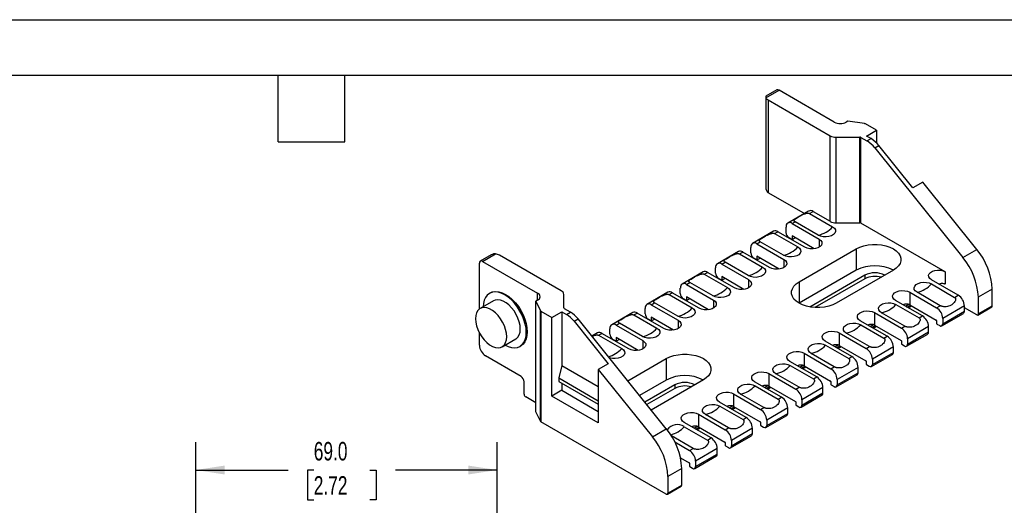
# Model space of a CAD drawing. Header units: millimetres. Extents: x 0 to 559, y 0 to 432.
# Tile 4 of 5: x 213 to 438, y 321 to 432. Entities that reach past the tile are written whole.
import ezdxf

# ---------------------------------------------------------------- set-up
doc = ezdxf.new("R2010")
doc.units = ezdxf.units.MM
doc.header["$LTSCALE"] = 2
doc.layers.add('DIMENSIONS', color=140, linetype='Continuous', lineweight=25)
doc.layers.add('TEXT', color=140, linetype='Continuous', lineweight=25)
doc.styles.add('SLDTEXTSTYLE0', font='TXT', dxfattribs={"width": 0.7})
doc.dimstyles.new('SLDDIMSTYLE0', dxfattribs={"dimtxt": 4.316016, "dimasz": 6.604, "dimexe": 0, "dimexo": 0.0625, "dimgap": 1.079004, "dimtad": 0, "dimtih": 1, "dimtoh": 1, "dimdec": 1, "dimrnd": 1e-09, "dimzin": 4, "dimdsep": 46, "dimtxsty": 'SLDTEXTSTYLE0', "dimsah": 1, "dimcen": 0.09, "dimadec": 0, "dimazin": 1, "dimtfac": 1, "dimtdec": 1, "dimtofl": 0, "dimtmove": 0, "dimatfit": 3, "dimfxl": 0, "dimfrac": 2, "dimtolj": 1, "dimtzin": 12, "dimarcsym": 0})

# ---------------------------------------------------------------- blocks, each defined once
blk = doc.blocks.new('_D_18')
at = {"layer": 'DIMENSIONS'}
for p, q in [((252.91, 302.89), (252.91, 335.08)), ((321.91, 302.89), (321.91, 335.08)), ((252.91, 328.73), (274.08, 328.73)), ((279.93, 328.73), (278.48, 328.73)), ((278.48, 328.73), (278.48, 321.87)), ((292.76, 328.73), (294.21, 328.73)), ((294.21, 328.73), (294.21, 321.87)), ((321.91, 328.73), (298.61, 328.73)), ((278.48, 321.87), (279.93, 321.87)), ((294.21, 321.87), (292.76, 321.87))]:
    blk.add_line(p, q, dxfattribs=at)
for points in [[(252.91, 328.73), (259.51, 327.71), (259.51, 329.74)], [(321.91, 328.73), (315.3, 329.74), (315.3, 327.71)]]:
    blk.add_solid(points, dxfattribs=at)
at = {"layer": 'DIMENSIONS', "char_height": 4.233, "attachment_point": 1, "style": 'SLDTEXTSTYLE0'}
for s, insert in [('69.0', (279.93, 335.15)), ('2.72', (279.93, 327.32))]:
    blk.add_mtext(s, dxfattribs=dict(at, insert=insert))

msp = doc.modelspace()

# ---------------------------------------------------------------- linework, layer by layer
at = {"color": 7, "linetype": 'Continuous'}
msp.add_line((0, 431.81), (558.8, 431.81), dxfattribs=at)
for p, q in [((385.92, 415.72), (383.42, 414.28)), ((383.42, 413.94), (386.42, 415.67)), ((399.06, 408.38), (386.42, 415.67)), ((383.36, 414.17), (383.36, 393.49)), ((383.94, 413.43), (398.1, 405.25)), ((383.94, 413.43), (383.94, 392.2)), ((402.18, 408.6), (401.8, 408.38)), ((405.95, 408.01), (402.18, 408.6)), ((408.69, 406.49), (406.18, 407.94)), ((406.43, 405.18), (408.69, 406.49)), ((408.69, 406.49), (408.69, 403.62)), ((398.1, 385.66), (398.1, 405.25)), ((399.51, 404.92), (404.89, 404.92)), ((399.51, 385.32), (399.51, 404.92)), ((404.89, 385.32), (404.89, 404.92)), ((405.16, 385.25), (405.16, 404.85)), ((405.16, 404.85), (406.54, 404.05)), ((407.46, 404.59), (406.43, 405.18)), ((406.54, 404.05), (407.46, 404.59)), ((408.31, 402.49), (409.23, 403.02)), ((408.31, 402.49), (428.49, 377.38)), ((417.03, 393.31), (409.23, 403.02)), ((419.3, 394.61), (417.03, 393.31)), ((431.67, 379.22), (419.3, 394.61)), ((392.07, 387.5), (383.94, 392.2)), ((393.19, 388.01), (388.42, 385.25)), ((393.37, 387.43), (394.19, 387.91)), ((394.19, 387.91), (398.1, 385.66)), ((389.42, 385.16), (390.07, 385.53)), ((395.37, 382.47), (390.07, 385.53)), ((392.18, 387.43), (392.07, 387.5)), ((393.37, 387.43), (398.67, 384.37)), ((385.17, 383.38), (380.36, 380.6)), ((385.41, 382.84), (386.17, 383.28)), ((392.32, 379.73), (386.17, 383.28)), ((388.01, 383.11), (388.01, 384.34)), ((389.42, 385.16), (395.57, 381.6)), ((399.51, 385.32), (404.89, 385.32)), ((424.46, 374.11), (405.16, 385.25)), ((381.36, 380.5), (382.11, 380.94)), ((387.42, 377.88), (382.11, 380.94)), ((385.41, 382.84), (390.72, 379.78)), ((389.42, 381.48), (388.71, 381.89)), ((389.42, 382.3), (389.42, 381.48)), ((394.48, 379.37), (389.42, 382.3)), ((389.42, 381.48), (390.13, 381.89)), ((395.57, 381.6), (395.57, 379.73)), ((377.11, 378.72), (372.3, 375.95)), ((377.35, 378.19), (378.11, 378.62)), ((384.26, 375.07), (378.11, 378.62)), ((379.95, 378.46), (379.95, 379.69)), ((381.36, 380.5), (387.51, 376.95)), ((391.01, 371.79), (404.09, 379.34)), ((404.09, 379.34), (404.09, 374.44)), ((428.49, 377.38), (431.67, 379.22)), ((320.53, 377.98), (318.03, 376.53)), ((318.53, 376.48), (321.53, 378.21)), ((318.53, 376.48), (331.17, 369.19)), ((336.58, 369.74), (322.42, 377.91)), ((377.35, 378.19), (382.66, 375.13)), ((381.36, 376.83), (380.65, 377.24)), ((381.36, 377.64), (381.36, 376.83)), ((386.42, 374.72), (381.36, 377.64)), ((381.36, 376.83), (382.07, 377.24)), ((387.51, 376.95), (387.51, 375.07)), ((317.83, 365.56), (317.83, 376.08)), ((369.05, 374.07), (364.24, 371.29)), ((371.88, 373.81), (371.88, 375.03)), ((373.3, 375.85), (374.05, 376.28)), ((373.3, 375.85), (379.45, 372.3)), ((379.36, 373.22), (374.05, 376.28)), ((404.09, 374.44), (391.01, 366.89)), ((412.58, 374.44), (399.5, 366.89)), ((424.46, 374.11), (424.46, 371.26)), ((369.29, 373.53), (370.05, 373.97)), ((369.29, 373.53), (374.59, 370.47)), ((376.2, 370.42), (370.05, 373.97)), ((373.3, 372.17), (372.59, 372.58)), ((373.3, 372.99), (373.3, 372.17)), ((378.36, 370.07), (373.3, 372.99)), ((373.3, 372.17), (374.01, 372.58)), ((379.45, 372.3), (379.45, 370.42)), ((406.04, 373.32), (393.43, 366.04)), ((406.04, 372.5), (394.6, 365.89)), ((406.04, 373.32), (406.04, 372.5)), ((427.43, 368.73), (421.28, 372.28)), ((363.82, 369.15), (363.82, 370.38)), ((365.24, 371.19), (365.99, 371.63)), ((365.24, 371.19), (371.39, 367.64)), ((371.3, 368.57), (365.99, 371.63)), ((391.01, 371.79), (391.01, 366.89)), ((421.3, 371.31), (426.6, 368.25)), ((435.21, 370.11), (432.02, 368.27)), ((435.21, 366.28), (435.21, 370.11)), ((321.1, 367.47), (317.99, 365.67)), ((320.34, 369.28), (320.12, 369.16)), ((331.17, 367.6), (330.79, 367.38)), ((330.79, 367.38), (331.8, 365.2)), ((330.79, 342.07), (330.79, 367.38)), ((331.17, 367.6), (331.17, 369.19)), ((337.17, 365.82), (337.17, 368.92)), ((360.99, 369.42), (356.18, 366.64)), ((361.23, 368.88), (361.99, 369.32)), ((361.23, 368.88), (366.53, 365.82)), ((368.14, 365.77), (361.99, 369.32)), ((365.24, 367.52), (364.53, 367.93)), ((365.24, 368.34), (365.24, 367.52)), ((370.3, 365.41), (365.24, 368.34)), ((365.24, 367.52), (365.95, 367.93)), ((371.39, 367.64), (371.39, 365.77)), ((419.23, 363.99), (413.07, 367.54)), ((416.33, 369.42), (422.48, 365.87)), ((416.33, 369.42), (416.33, 366.56)), ((423.3, 366.34), (418, 369.41)), ((426.6, 368.25), (427.43, 368.73)), ((432.02, 368.27), (432.02, 364.44)), ((331.8, 339.89), (331.8, 365.2)), ((331.93, 365.08), (331.93, 339.76)), ((331.93, 365.08), (334.44, 363.63)), ((338.66, 364.87), (337.28, 365.66)), ((355.76, 364.5), (355.76, 365.72)), ((357.18, 366.54), (357.93, 366.98)), ((357.18, 366.54), (363.33, 362.99)), ((363.24, 363.92), (357.93, 366.98)), ((413.17, 366.62), (418.47, 363.55)), ((415.34, 366.23), (416.1, 366.68)), ((415.69, 366.03), (416.47, 366.48)), ((415.98, 365.86), (416.76, 366.31)), ((416.33, 366.56), (422.41, 363.05)), ((422.48, 365.87), (423.3, 366.34)), ((428.84, 366.28), (423.89, 363.42)), ((423.89, 362.19), (428.84, 365.05)), ((428.84, 365.05), (428.84, 366.28)), ((431.67, 364.23), (428.84, 365.87)), ((431.92, 364.21), (435.1, 366.05)), ((432.02, 364.44), (435.21, 366.28)), ((334.44, 363.63), (336.71, 364.93)), ((334.44, 345.66), (334.44, 363.63)), ((336.71, 364.93), (336.71, 352.68)), ((336.71, 364.93), (337.74, 364.34)), ((337.74, 364.34), (338.66, 364.87)), ((339.51, 362.77), (340.43, 363.3)), ((360.61, 338.19), (340.43, 363.3)), ((352.92, 364.76), (348.12, 361.99)), ((353.17, 364.23), (353.92, 364.66)), ((353.17, 364.23), (358.47, 361.17)), ((360.08, 361.11), (353.92, 364.66)), ((357.18, 362.87), (356.47, 363.28)), ((357.18, 363.68), (357.18, 362.87)), ((362.24, 360.76), (357.18, 363.68)), ((357.18, 362.87), (357.88, 363.28)), ((363.33, 362.99), (363.33, 361.11)), ((411.16, 359.34), (405.01, 362.89)), ((408.27, 364.77), (414.42, 361.21)), ((408.27, 364.77), (408.27, 361.91)), ((415.17, 361.65), (409.87, 364.71)), ((418.47, 363.55), (419.23, 363.99)), ((422.48, 362.93), (422.48, 362.28)), ((423.69, 361.74), (428.63, 364.59)), ((423.89, 363.42), (423.89, 362.19)), ((339.51, 362.77), (347.31, 353.06)), ((347.7, 359.85), (347.7, 361.07)), ((349.12, 361.89), (349.87, 362.32)), ((349.12, 361.89), (355.27, 358.34)), ((355.17, 359.26), (349.87, 362.32)), ((405.11, 361.96), (410.41, 358.9)), ((407.28, 361.58), (408.04, 362.02)), ((407.63, 361.38), (408.41, 361.83)), ((407.92, 361.21), (408.7, 361.66)), ((408.27, 361.91), (414.35, 358.4)), ((414.42, 361.21), (415.17, 361.65)), ((420.64, 361.54), (415.83, 358.76)), ((420.64, 360.32), (420.64, 361.54)), ((422.55, 362.15), (423.19, 361.79)), ((317.83, 357.3), (317.83, 360.13)), ((323.04, 356.92), (326.15, 358.72)), ((344.86, 360.11), (343.58, 359.37)), ((345.11, 359.57), (345.86, 360.01)), ((345.11, 359.57), (350.41, 356.51)), ((352.01, 356.46), (345.86, 360.01)), ((349.12, 358.21), (348.41, 358.62)), ((349.12, 359.03), (349.12, 358.21)), ((354.18, 356.11), (349.12, 359.03)), ((349.12, 358.21), (349.82, 358.62)), ((355.27, 358.34), (355.27, 356.46)), ((400.2, 360.11), (406.36, 356.56)), ((400.2, 360.11), (400.2, 357.25)), ((407.11, 357), (401.81, 360.06)), ((410.41, 358.9), (411.16, 359.34)), ((415.62, 357.08), (420.43, 359.86)), ((415.83, 357.54), (420.64, 360.32)), ((415.83, 358.76), (415.83, 357.54)), ((327.12, 357.03), (327.34, 357.15)), ((403.1, 354.68), (396.95, 358.23)), ((397.05, 357.31), (402.35, 354.25)), ((399.21, 356.93), (399.98, 357.37)), ((399.57, 356.72), (400.35, 357.17)), ((399.86, 356.55), (400.64, 357)), ((400.2, 357.25), (406.29, 353.74)), ((406.36, 356.56), (407.11, 357)), ((412.58, 356.89), (407.77, 354.11)), ((412.58, 355.66), (412.58, 356.89)), ((414.42, 358.27), (414.42, 357.62)), ((414.49, 357.5), (415.12, 357.13)), ((327.37, 350.15), (319.24, 354.85)), ((351.8, 349.15), (360.61, 354.23)), ((360.61, 354.23), (360.61, 349.33)), ((392.14, 355.46), (398.3, 351.91)), ((392.14, 355.46), (392.14, 352.6)), ((399.05, 352.34), (393.75, 355.4)), ((402.35, 354.25), (403.1, 354.68)), ((407.56, 352.43), (412.37, 355.2)), ((407.77, 352.89), (412.58, 355.66)), ((407.77, 354.11), (407.77, 352.89)), ((336.71, 352.68), (336, 349.83)), ((336.71, 352.68), (345.05, 347.87)), ((347.31, 353.06), (345.05, 351.75)), ((345.05, 351.75), (345.05, 339.54)), ((345.05, 351.75), (357.42, 336.36)), ((395.04, 350.03), (388.89, 353.58)), ((388.98, 352.66), (394.29, 349.59)), ((391.15, 352.27), (391.92, 352.72)), ((391.51, 352.07), (392.28, 352.52)), ((391.8, 351.9), (392.58, 352.35)), ((392.14, 352.6), (398.22, 349.09)), ((398.3, 351.91), (399.05, 352.34)), ((404.52, 352.23), (399.71, 349.46)), ((404.52, 351.01), (404.52, 352.23)), ((406.36, 353.62), (406.36, 352.97)), ((406.43, 352.85), (407.06, 352.48)), ((336, 349.83), (336, 349.01)), ((336, 349.83), (345.05, 344.6)), ((360.61, 349.33), (354.49, 345.8)), ((369.09, 349.34), (357.18, 342.46)), ((384.08, 350.81), (390.23, 347.25)), ((384.08, 350.81), (384.08, 347.95)), ((390.99, 347.69), (385.69, 350.75)), ((394.29, 349.59), (395.04, 350.03)), ((399.5, 347.78), (404.31, 350.55)), ((399.71, 348.23), (404.52, 351.01)), ((399.71, 349.46), (399.71, 348.23)), ((328.08, 346.07), (328.08, 348.93)), ((336, 349.01), (345.05, 343.78)), ((336.71, 348.6), (336.71, 346.97)), ((362.55, 348.21), (355.72, 344.27)), ((362.55, 347.4), (356.17, 343.71)), ((362.55, 348.21), (362.55, 347.4)), ((386.98, 345.38), (380.83, 348.93)), ((380.92, 348), (386.23, 344.94)), ((383.09, 347.62), (383.86, 348.06)), ((383.45, 347.42), (384.22, 347.87)), ((383.74, 347.25), (384.52, 347.7)), ((384.08, 347.95), (390.16, 344.44)), ((390.23, 347.25), (390.99, 347.69)), ((396.46, 347.58), (391.65, 344.8)), ((396.46, 346.36), (396.46, 347.58)), ((398.3, 348.97), (398.3, 348.31)), ((398.37, 348.19), (399, 347.82)), ((330.79, 344.1), (328.43, 345.46)), ((336.71, 346.97), (334.44, 345.66)), ((345.05, 339.54), (334.44, 345.66)), ((336.71, 346.97), (345.05, 342.15)), ((376.02, 346.15), (382.17, 342.6)), ((376.02, 346.15), (376.02, 343.29)), ((382.93, 343.04), (377.62, 346.1)), ((386.23, 344.94), (386.98, 345.38)), ((391.44, 343.12), (396.25, 345.9)), ((391.65, 343.58), (396.46, 346.36)), ((391.65, 344.8), (391.65, 343.58)), ((378.92, 340.72), (372.77, 344.27)), ((372.86, 343.35), (378.17, 340.29)), ((375.03, 342.97), (375.8, 343.41)), ((375.39, 342.76), (376.16, 343.21)), ((375.68, 342.59), (376.46, 343.04)), ((376.02, 343.29), (382.1, 339.78)), ((382.17, 342.6), (382.93, 343.04)), ((388.4, 342.93), (383.59, 340.15)), ((388.4, 341.7), (388.4, 342.93)), ((390.23, 344.31), (390.23, 343.66)), ((390.3, 343.54), (390.94, 343.17)), ((331.8, 339.89), (330.79, 342.07)), ((367.96, 341.5), (374.11, 337.95)), ((367.96, 341.5), (367.96, 338.64)), ((374.87, 338.38), (369.56, 341.44)), ((378.17, 340.29), (378.92, 340.72)), ((383.38, 338.47), (388.19, 341.24)), ((383.59, 338.93), (388.4, 341.7)), ((360.61, 323.21), (331.93, 339.76)), ((357.42, 336.36), (360.61, 338.19)), ((370.86, 336.07), (364.71, 339.62)), ((364.73, 338.65), (370.03, 335.59)), ((366.97, 338.31), (367.73, 338.75)), ((367.32, 338.11), (368.1, 338.56)), ((367.62, 337.94), (368.39, 338.39)), ((367.96, 338.64), (374.04, 335.13)), ((374.11, 337.95), (374.87, 338.38)), ((380.33, 338.27), (375.53, 335.5)), ((380.33, 337.05), (380.33, 338.27)), ((382.17, 339.66), (382.17, 339.01)), ((382.24, 338.88), (382.88, 338.52)), ((383.59, 340.15), (383.59, 338.93)), ((366.74, 333.69), (361.77, 336.56)), ((370.03, 335.59), (370.86, 336.07)), ((375.32, 333.81), (380.13, 336.59)), ((375.53, 334.27), (380.33, 337.05)), ((362.56, 335.15), (365.91, 333.21)), ((365.91, 333.21), (366.74, 333.69)), ((372.27, 333.62), (367.32, 330.76)), ((372.27, 332.39), (372.27, 333.62)), ((374.11, 335.01), (374.11, 334.35)), ((374.18, 334.23), (374.82, 333.86)), ((375.53, 335.5), (375.53, 334.27)), ((363.86, 331.54), (365.84, 330.39)), ((367.12, 329.08), (372.07, 331.94)), ((367.32, 329.54), (372.27, 332.39)), ((364.14, 329.08), (360.96, 327.25)), ((364.14, 325.25), (364.14, 329.08)), ((365.91, 330.27), (365.91, 329.62)), ((365.98, 329.5), (366.62, 329.13)), ((367.32, 330.76), (367.32, 329.54)), ((360.96, 327.25), (360.96, 323.41)), ((360.86, 323.18), (364.04, 325.02)), ((360.96, 323.41), (364.14, 325.25))]:
    msp.add_line(p, q)
at = {"flags": 128}
for points in [[(398.67, 384.37), (399.07, 384.07), (399.3, 383.71), (399.35, 383.32), (399.21, 382.95), (398.89, 382.61), (398.42, 382.34), (397.84, 382.16), (397.19, 382.08), (396.53, 382.1), (395.9, 382.24), (395.37, 382.47)], [(395.57, 381.6), (395.97, 381.3), (396.19, 380.95), (396.24, 380.57), (396.1, 380.2), (395.79, 379.87), (395.32, 379.6), (394.75, 379.42), (394.11, 379.34), (393.46, 379.37), (392.84, 379.5), (392.32, 379.73)], [(390.72, 379.78), (391.11, 379.47), (391.35, 379.11), (391.39, 378.73), (391.25, 378.36), (390.93, 378.02), (390.47, 377.75), (389.88, 377.57), (389.23, 377.49), (388.57, 377.51), (387.95, 377.65), (387.42, 377.88)], [(404.09, 379.34), (404.89, 379.73), (405.8, 380.03), (406.78, 380.24), (407.81, 380.34), (408.86, 380.34), (409.89, 380.24), (410.87, 380.03), (411.78, 379.73), (412.58, 379.34), (413.25, 378.88), (413.77, 378.35), (414.13, 377.79), (414.31, 377.19), (414.31, 376.59), (414.13, 375.99), (413.77, 375.43), (413.25, 374.9), (412.58, 374.44)], [(387.51, 376.95), (387.9, 376.65), (388.13, 376.29), (388.18, 375.92), (388.04, 375.55), (387.73, 375.22), (387.26, 374.95), (386.69, 374.77), (386.05, 374.69), (385.4, 374.71), (384.78, 374.85), (384.26, 375.07)], [(382.66, 375.13), (383.05, 374.82), (383.29, 374.46), (383.33, 374.08), (383.19, 373.7), (382.87, 373.37), (382.4, 373.1), (381.82, 372.91), (381.17, 372.83), (380.51, 372.86), (379.89, 372.99), (379.36, 373.22)], [(421.28, 372.28), (420.89, 372.57), (420.67, 372.92), (420.62, 373.29), (420.76, 373.65), (421.07, 373.97), (421.52, 374.23), (422.08, 374.41), (422.71, 374.49), (423.35, 374.46), (423.95, 374.34), (424.46, 374.11)], [(379.45, 372.3), (379.84, 371.99), (380.07, 371.64), (380.12, 371.26), (379.98, 370.89), (379.67, 370.56), (379.2, 370.3), (378.63, 370.11), (377.99, 370.03), (377.34, 370.06), (376.72, 370.19), (376.2, 370.42)], [(320.34, 369.28), (320.93, 369.52), (321.59, 369.61), (322.31, 369.54), (323.06, 369.31), (323.84, 368.93), (324.61, 368.41), (325.37, 367.77), (326.08, 367.01), (326.75, 366.16), (327.34, 365.24), (327.84, 364.26), (328.25, 363.27), (328.54, 362.26), (328.73, 361.29), (328.79, 360.36), (328.73, 359.5), (328.54, 358.73), (328.25, 358.08), (327.84, 357.54), (327.34, 357.15), (327.34, 357.15)], [(374.59, 370.47), (374.99, 370.17), (375.22, 369.81), (375.27, 369.43), (375.13, 369.05), (374.81, 368.71), (374.34, 368.44), (373.76, 368.26), (373.11, 368.18), (372.45, 368.21), (371.83, 368.34), (371.3, 368.57)], [(399.5, 366.89), (398.7, 366.5), (397.79, 366.2), (396.81, 365.99), (395.78, 365.89), (394.73, 365.89), (393.7, 365.99), (392.72, 366.2), (391.81, 366.5), (391.01, 366.89), (390.34, 367.35), (389.82, 367.87), (389.46, 368.44), (389.28, 369.04), (389.28, 369.64), (389.46, 370.23), (389.82, 370.8), (390.34, 371.32), (391.01, 371.79)], [(413.07, 367.54), (412.68, 367.84), (412.45, 368.2), (412.41, 368.58), (412.54, 368.94), (412.86, 369.28), (413.32, 369.54), (413.9, 369.72), (414.54, 369.8), (415.19, 369.78), (415.8, 369.65), (416.33, 369.42)], [(418, 369.41), (417.6, 369.71), (417.37, 370.07), (417.32, 370.45), (417.46, 370.83), (417.78, 371.17), (418.25, 371.44), (418.83, 371.62), (419.48, 371.7), (420.15, 371.67), (420.77, 371.54), (421.3, 371.31)], [(423.08, 371.34), (423.07, 371.33), (423.02, 371.27)], [(323.73, 357.32), (324.4, 357), (325.15, 356.77), (325.87, 356.7), (326.53, 356.79), (327.12, 357.03), (327.63, 357.42), (328.03, 357.95), (328.33, 358.61), (328.51, 359.38), (328.57, 360.24), (328.51, 361.17), (328.33, 362.14), (328.03, 363.14), (327.63, 364.14), (327.12, 365.11), (326.53, 366.04), (325.87, 366.89), (325.15, 367.65), (324.4, 368.29), (323.62, 368.81), (322.85, 369.19), (322.1, 369.41), (321.38, 369.48), (320.72, 369.4), (320.12, 369.16), (319.62, 368.76), (319.21, 368.23), (318.92, 367.58), (318.74, 366.81), (318.68, 366.07)], [(326.15, 358.72), (326.26, 358.79), (326.66, 359.17), (326.95, 359.68), (327.13, 360.31), (327.2, 361.03), (327.13, 361.82), (326.95, 362.66), (326.66, 363.51), (326.26, 364.35), (325.78, 365.14), (325.22, 365.87), (324.6, 366.5), (323.95, 367.01), (323.3, 367.39), (322.65, 367.62), (322.03, 367.7), (321.47, 367.63), (321.1, 367.47)], [(371.39, 367.64), (371.78, 367.34), (372.01, 366.99), (372.06, 366.61), (371.92, 366.24), (371.6, 365.91), (371.14, 365.64), (370.57, 365.46), (369.93, 365.38), (369.27, 365.41), (368.66, 365.54), (368.14, 365.77)], [(316.94, 363.36), (317, 362.57), (317.18, 361.73), (317.48, 360.88), (317.87, 360.04), (318.36, 359.25), (318.92, 358.53), (319.54, 357.9), (320.18, 357.38), (320.84, 357), (321.49, 356.77), (322.1, 356.69), (322.67, 356.76), (323.15, 357), (323.55, 357.37), (323.84, 357.89), (324.02, 358.51), (324.08, 359.24), (324.02, 360.03), (323.84, 360.86), (323.55, 361.72), (323.15, 362.55), (322.67, 363.35), (322.1, 364.07), (321.49, 364.7), (320.84, 365.21), (320.18, 365.59), (319.54, 365.83), (318.92, 365.91), (318.36, 365.83), (317.87, 365.6), (317.48, 365.22), (317.18, 364.71), (317, 364.08), (316.94, 363.36)], [(366.53, 365.82), (366.93, 365.51), (367.16, 365.15), (367.21, 364.77), (367.07, 364.4), (366.75, 364.06), (366.28, 363.79), (365.7, 363.61), (365.05, 363.52), (364.39, 363.55), (363.77, 363.69), (363.24, 363.92)], [(405.01, 362.89), (404.62, 363.19), (404.39, 363.54), (404.34, 363.92), (404.48, 364.29), (404.8, 364.62), (405.26, 364.89), (405.84, 365.07), (406.47, 365.15), (407.13, 365.12), (407.74, 364.99), (408.27, 364.77)], [(409.87, 364.71), (409.47, 365.02), (409.24, 365.38), (409.19, 365.76), (409.33, 366.13), (409.65, 366.47), (410.12, 366.74), (410.7, 366.93), (411.35, 367.01), (412.01, 366.98), (412.64, 366.85), (413.17, 366.62)], [(363.33, 362.99), (363.72, 362.69), (363.95, 362.33), (364, 361.96), (363.86, 361.59), (363.54, 361.26), (363.08, 360.99), (362.51, 360.81), (361.87, 360.73), (361.21, 360.75), (360.6, 360.89), (360.08, 361.11)], [(358.47, 361.17), (358.87, 360.86), (359.1, 360.5), (359.15, 360.12), (359.01, 359.74), (358.69, 359.41), (358.22, 359.14), (357.64, 358.95), (356.99, 358.87), (356.33, 358.9), (355.71, 359.03), (355.17, 359.26)], [(401.81, 360.06), (401.41, 360.36), (401.18, 360.72), (401.13, 361.11), (401.27, 361.48), (401.59, 361.82), (402.06, 362.09), (402.64, 362.27), (403.29, 362.35), (403.95, 362.33), (404.57, 362.19), (405.11, 361.96)], [(355.27, 358.34), (355.66, 358.03), (355.89, 357.68), (355.94, 357.3), (355.8, 356.93), (355.48, 356.6), (355.02, 356.33), (354.45, 356.15), (353.81, 356.07), (353.15, 356.1), (352.54, 356.23), (352.01, 356.46)], [(396.95, 358.23), (396.56, 358.54), (396.33, 358.89), (396.28, 359.27), (396.42, 359.64), (396.74, 359.97), (397.2, 360.24), (397.77, 360.42), (398.41, 360.5), (399.07, 360.47), (399.68, 360.34), (400.2, 360.11)], [(350.41, 356.51), (350.81, 356.21), (351.04, 355.85), (351.09, 355.46), (350.95, 355.09), (350.63, 354.75), (350.16, 354.48), (349.58, 354.3), (348.93, 354.22), (348.27, 354.25), (347.64, 354.38), (347.58, 354.4)], [(393.75, 355.4), (393.35, 355.71), (393.12, 356.07), (393.07, 356.45), (393.21, 356.83), (393.53, 357.16), (394, 357.43), (394.58, 357.62), (395.23, 357.7), (395.89, 357.67), (396.51, 357.54), (397.05, 357.31)], [(360.61, 354.23), (361.41, 354.62), (362.31, 354.92), (363.3, 355.13), (364.33, 355.24), (365.37, 355.24), (366.4, 355.13), (367.38, 354.92), (368.29, 354.62), (369.09, 354.23), (369.76, 353.77), (370.29, 353.25), (370.64, 352.68), (370.83, 352.09), (370.83, 351.48), (370.64, 350.89), (370.29, 350.32), (369.76, 349.8), (369.09, 349.34)], [(388.89, 353.58), (388.5, 353.88), (388.27, 354.24), (388.22, 354.61), (388.36, 354.98), (388.68, 355.32), (389.14, 355.58), (389.71, 355.76), (390.35, 355.84), (391.01, 355.82), (391.62, 355.69), (392.14, 355.46)], [(385.69, 350.75), (385.29, 351.06), (385.06, 351.42), (385.01, 351.8), (385.15, 352.17), (385.47, 352.51), (385.94, 352.78), (386.52, 352.96), (387.17, 353.05), (387.83, 353.02), (388.45, 352.88), (388.98, 352.66)], [(380.83, 348.93), (380.44, 349.23), (380.21, 349.58), (380.16, 349.96), (380.3, 350.33), (380.61, 350.66), (381.08, 350.93), (381.65, 351.11), (382.29, 351.19), (382.94, 351.16), (383.56, 351.03), (384.08, 350.81)], [(377.62, 346.1), (377.23, 346.4), (376.99, 346.76), (376.95, 347.15), (377.09, 347.52), (377.41, 347.86), (377.88, 348.13), (378.46, 348.31), (379.11, 348.39), (379.77, 348.37), (380.39, 348.23), (380.92, 348)], [(372.77, 344.27), (372.38, 344.58), (372.15, 344.93), (372.1, 345.31), (372.24, 345.68), (372.55, 346.01), (373.02, 346.28), (373.59, 346.46), (374.23, 346.54), (374.88, 346.51), (375.5, 346.38), (376.02, 346.15)], [(369.56, 341.44), (369.17, 341.75), (368.93, 342.11), (368.89, 342.49), (369.03, 342.87), (369.35, 343.2), (369.82, 343.47), (370.4, 343.66), (371.05, 343.74), (371.71, 343.71), (372.33, 343.58), (372.86, 343.35)], [(364.71, 339.62), (364.32, 339.92), (364.09, 340.28), (364.04, 340.65), (364.18, 341.02), (364.49, 341.35), (364.96, 341.62), (365.53, 341.8), (366.17, 341.88), (366.82, 341.86), (367.44, 341.72), (367.96, 341.5)]]:
    msp.add_lwpolyline(points, dxfattribs=at)
for centre, radius, start, end in [((386.12, 415.26), 0.503, 54.3824, 114.3071), ((384.51, 414.51), 1.23, 207.6511, 242.3551), ((400.43, 411.02), 2.98, 242.6097, 297.3903), ((405.86, 407.37), 0.651, 61.1112, 82.0227), ((399.45, 407.8), 2.89, 241.9598, 271.1441), ((404.9, 404.35), 0.563, 61.9598, 91.1441), ((403.18, 398.48), 6.51, 37.9787, 58.8941), ((404.1, 399.01), 6.51, 37.9787, 58.8941), ((393.61, 387.09), 1.01, 54.3824, 114.3071), ((388.87, 384.48), 0.873, 50.7967, 189.214), ((399.45, 388.2), 2.89, 241.9598, 271.1441), ((385.58, 382.46), 1.01, 54.3824, 114.3071), ((389.54, 383.18), 1.54, 182.6055, 237.3945), ((393.91, 388.81), 6.51, 282.9789, 317.0158), ((404.9, 384.76), 0.563, 61.9598, 91.1441), ((377.52, 377.81), 1.01, 54.3824, 114.3071), ((380.81, 379.83), 0.873, 50.7967, 189.214), ((385.96, 384.22), 6.51, 282.9789, 317.0158), ((419.87, 369.4), 15.35, 2.6393, 39.7721), ((318.26, 376.15), 0.437, 50.7967, 189.214), ((321.16, 375.63), 2.6, 61.1112, 82.0227), ((381.48, 378.53), 1.54, 182.6055, 237.3945), ((416.69, 367.56), 15.35, 2.6393, 39.7721), ((369.46, 373.15), 1.01, 54.3824, 114.3071), ((372.75, 375.17), 0.873, 50.7967, 189.214), ((377.9, 379.56), 6.51, 282.9789, 317.0158), ((408.34, 366.3), 9.18, 62.4863, 117.5191), ((373.42, 373.88), 1.54, 182.6055, 237.3945), ((408.34, 368.93), 4.95, 62.3474, 117.6626), ((408.35, 368), 5.06, 73.192, 117.222), ((336.16, 368.82), 1.01, 5.6948, 65.6253), ((364.69, 370.52), 0.873, 50.7967, 189.214), ((369.83, 374.91), 6.51, 282.9789, 317.0158), ((416.54, 375.75), 6.51, 282.9789, 317.0158), ((423.29, 369.23), 2.34, 60.1028, 66.3258), ((330.87, 368.4), 0.847, 290.7834, 69.2166), ((361.4, 368.5), 1.01, 54.3824, 114.3071), ((365.36, 369.22), 1.54, 182.6055, 237.3945), ((425.77, 366.14), 3.07, 2.6055, 57.3945), ((332.07, 365.35), 0.307, 207.6511, 242.3551), ((337.36, 365.84), 0.196, 185.6948, 245.6253), ((356.62, 365.86), 0.873, 50.7967, 189.214), ((361.77, 370.26), 6.51, 282.9789, 317.0158), ((408.41, 371.05), 6.51, 282.9789, 317.0158), ((415.14, 364.5), 2.38, 60.0987, 66.1938), ((420.82, 363.28), 3.07, 2.6055, 57.3945), ((428.37, 364.99), 0.48, 304.0564, 7.2558), ((434.96, 366.25), 0.246, 305.0133, 6.2988), ((334.38, 358.76), 6.51, 37.9787, 58.8941), ((335.3, 359.29), 6.51, 37.9787, 58.8941), ((353.34, 363.85), 1.01, 54.3824, 114.3071), ((357.3, 364.57), 1.54, 182.6055, 237.3945), ((417.57, 361.4), 3.07, 2.6055, 57.3945), ((422.32, 362.92), 0.154, 2.6055, 57.3945), ((431.81, 364.4), 0.218, 230.7967, 9.214), ((348.56, 361.21), 0.873, 50.7967, 189.214), ((353.71, 365.6), 6.51, 282.9789, 317.0158), ((400.35, 366.4), 6.51, 282.9789, 317.0158), ((407.08, 359.84), 2.38, 60.0987, 66.1938), ((412.76, 358.63), 3.07, 2.6055, 57.3945), ((422.63, 362.28), 0.154, 182.6055, 237.3945), ((423.46, 362.12), 0.437, 230.7967, 9.214), ((345.28, 359.19), 1.01, 54.3824, 114.3071), ((349.24, 359.92), 1.54, 182.6055, 237.3945), ((409.51, 356.75), 3.07, 2.6055, 57.3945), ((414.26, 358.27), 0.154, 2.6055, 57.3945), ((420.16, 360.26), 0.48, 304.0564, 7.2558), ((320.9, 357.44), 3.07, 182.6055, 237.3945), ((345.53, 361.1), 6.7, 285.9085, 316.754), ((392.29, 361.74), 6.51, 282.9789, 317.0158), ((399.02, 355.19), 2.38, 60.0987, 66.1938), ((404.7, 353.97), 3.07, 2.6055, 57.3945), ((414.57, 357.63), 0.154, 182.6055, 237.3945), ((415.4, 357.47), 0.437, 230.7967, 9.214), ((401.45, 352.09), 3.07, 2.6055, 57.3945), ((412.1, 355.6), 0.48, 304.0564, 7.2558), ((384.22, 357.09), 6.51, 282.9789, 317.0158), ((390.96, 350.54), 2.38, 60.0987, 66.1938), ((396.64, 349.32), 3.07, 2.6055, 57.3945), ((406.2, 353.61), 0.154, 2.6055, 57.3945), ((406.51, 352.98), 0.154, 182.6055, 237.3945), ((407.34, 352.82), 0.437, 230.7967, 9.214), ((326.54, 348.86), 1.54, 2.6055, 57.3945), ((364.85, 341.19), 9.18, 62.4863, 117.5191), ((393.39, 347.44), 3.07, 2.6055, 57.3945), ((404.04, 350.95), 0.48, 304.0564, 7.2558), ((364.85, 343.83), 4.95, 62.3474, 117.6626), ((364.86, 342.9), 5.06, 73.192, 117.222), ((376.16, 352.44), 6.51, 282.9789, 317.0158), ((382.89, 345.88), 2.38, 60.0987, 66.1938), ((388.58, 344.66), 3.07, 2.6055, 57.3945), ((398.14, 348.96), 0.154, 2.6055, 57.3945), ((398.45, 348.32), 0.154, 182.6055, 237.3945), ((399.28, 348.16), 0.437, 230.7967, 9.214), ((328.85, 346.1), 0.768, 182.6055, 237.3945), ((385.33, 342.79), 3.07, 2.6055, 57.3945), ((395.98, 346.29), 0.48, 304.0564, 7.2558), ((368.1, 347.78), 6.51, 282.9789, 317.0158), ((374.83, 341.23), 2.38, 60.0987, 66.1938), ((380.52, 340.01), 3.07, 2.6055, 57.3945), ((390.08, 344.31), 0.154, 2.6055, 57.3945), ((390.39, 343.67), 0.154, 182.6055, 237.3945), ((391.22, 343.51), 0.437, 230.7967, 9.214), ((377.26, 338.13), 3.07, 2.6055, 57.3945), ((387.92, 341.64), 0.48, 304.0564, 7.2558), ((332.07, 340.03), 0.307, 207.6511, 242.3551), ((348.81, 328.38), 15.35, 2.6393, 39.7721), ((363.14, 336.18), 2.94, 57.1713, 142.827), ((359.88, 343.2), 6.65, 285.1575, 316.8206), ((366.77, 336.57), 2.38, 60.0987, 66.1938), ((382.02, 339.65), 0.154, 2.6055, 57.3945), ((382.33, 339.01), 0.154, 182.6055, 237.3945), ((383.16, 338.86), 0.437, 230.7967, 9.214), ((345.63, 326.54), 15.35, 2.6393, 39.7721), ((369.2, 333.48), 3.07, 2.6055, 57.3945), ((372.46, 335.36), 3.07, 2.6055, 57.3945), ((379.86, 336.99), 0.48, 304.0564, 7.2558), ((373.96, 335), 0.154, 2.6055, 57.3945), ((374.27, 334.36), 0.154, 182.6055, 237.3945), ((375.1, 334.2), 0.437, 230.7967, 9.214), ((364.25, 330.62), 3.07, 2.6055, 57.3945), ((371.8, 332.33), 0.48, 304.0564, 7.2558), ((365.76, 330.27), 0.154, 2.6055, 57.3945), ((366.06, 329.63), 0.154, 182.6055, 237.3945), ((366.89, 329.47), 0.437, 230.7967, 9.214), ((363.9, 325.22), 0.246, 305.0133, 6.2988), ((360.74, 323.38), 0.218, 230.7967, 9.214)]:
    msp.add_arc(centre, radius, start, end)
msp.add_ellipse((385.36, 394.65), major_axis=(1.41, 2.45), ratio=0.577335, start_param=2.356235, end_param=3.141633)
for points, knots in [([(383.42, 414.27), (383.39, 414.25), (383.34, 414.21), (383.36, 414.09), (383.4, 413.99), (383.42, 413.94)], [0, 0, 0, 0, 0.443131, 0.734032, 1, 1, 1, 1]), ([(390.07, 385.53), (390.05, 385.54), (390.01, 385.56), (389.97, 385.6), (389.93, 385.63), (389.89, 385.67), (389.87, 385.71), (389.85, 385.74), (389.84, 385.78), (389.84, 385.85), (389.89, 385.96), (390.05, 386.13), (390.37, 386.35), (390.86, 386.64), (391.42, 386.96), (391.94, 387.22), (392.38, 387.4), (392.68, 387.48), (392.91, 387.52), (393.09, 387.52), (393.24, 387.49), (393.33, 387.45), (393.37, 387.43)], [0, 0, 0, 0, 0.014241, 0.028448, 0.042801, 0.057474, 0.072631, 0.088421, 0.104976, 0.122409, 0.181157, 0.248219, 0.368773, 0.500081, 0.631303, 0.751945, 0.818953, 0.877755, 0.9117, 0.942604, 0.971587, 1, 1, 1, 1]), ([(382.11, 380.94), (382.1, 380.95), (382.06, 380.97), (382.01, 381.01), (381.97, 381.04), (381.94, 381.08), (381.91, 381.11), (381.9, 381.15), (381.89, 381.19), (381.89, 381.26), (381.93, 381.36), (382.09, 381.54), (382.41, 381.76), (382.9, 382.05), (383.46, 382.36), (383.99, 382.63), (384.42, 382.8), (384.72, 382.89), (384.96, 382.92), (385.13, 382.93), (385.29, 382.9), (385.37, 382.86), (385.41, 382.84)], [0, 0, 0, 0, 0.0142415, 0.0284485, 0.0428011, 0.0574742, 0.0726314, 0.0884214, 0.1049758, 0.1224089, 0.1811567, 0.2482188, 0.3687726, 0.5000813, 0.6313031, 0.7519449, 0.8189534, 0.8777547, 0.9117005, 0.942604, 0.971587, 1, 1, 1, 1]), ([(321.53, 378.21), (321.43, 378.22), (321.24, 378.23), (320.9, 378.16), (320.67, 378.04), (320.54, 377.97)], [0, 0, 0, 0, 0.26595, 0.556869, 1, 1, 1, 1]), ([(374.05, 376.28), (374.03, 376.3), (374, 376.32), (373.95, 376.35), (373.91, 376.39), (373.88, 376.42), (373.85, 376.46), (373.84, 376.5), (373.83, 376.54), (373.83, 376.61), (373.87, 376.71), (374.03, 376.88), (374.35, 377.1), (374.84, 377.4), (375.4, 377.71), (375.92, 377.97), (376.36, 378.15), (376.66, 378.24), (376.9, 378.27), (377.07, 378.27), (377.23, 378.25), (377.31, 378.21), (377.35, 378.19)], [0, 0, 0, 0, 0.014241, 0.028448, 0.042801, 0.057474, 0.072631, 0.088421, 0.104976, 0.122409, 0.181157, 0.248219, 0.368773, 0.500081, 0.631303, 0.751945, 0.818953, 0.877755, 0.9117, 0.942604, 0.971587, 1, 1, 1, 1]), ([(365.99, 371.63), (365.97, 371.64), (365.94, 371.66), (365.89, 371.7), (365.85, 371.74), (365.82, 371.77), (365.79, 371.81), (365.77, 371.85), (365.77, 371.88), (365.76, 371.95), (365.81, 372.06), (365.97, 372.23), (366.29, 372.45), (366.78, 372.74), (367.34, 373.06), (367.86, 373.32), (368.3, 373.5), (368.6, 373.58), (368.84, 373.62), (369.01, 373.62), (369.17, 373.6), (369.25, 373.55), (369.29, 373.53)], [0, 0, 0, 0, 0.014241, 0.028448, 0.042801, 0.057474, 0.072631, 0.088421, 0.104976, 0.122409, 0.181157, 0.248219, 0.368773, 0.500081, 0.631303, 0.751945, 0.818953, 0.877755, 0.9117, 0.942604, 0.971587, 1, 1, 1, 1]), ([(423.01, 371.27), (423.14, 371.34), (423.4, 371.47), (423.84, 371.49), (424.1, 371.41), (424.23, 371.37)], [0, 0, 0, 0, 0.307946, 0.66851, 1, 1, 1, 1]), ([(357.93, 366.98), (357.91, 366.99), (357.88, 367.01), (357.83, 367.05), (357.79, 367.08), (357.76, 367.12), (357.73, 367.15), (357.71, 367.19), (357.71, 367.23), (357.7, 367.3), (357.75, 367.4), (357.91, 367.57), (358.23, 367.8), (358.72, 368.09), (359.28, 368.4), (359.8, 368.67), (360.24, 368.84), (360.54, 368.93), (360.77, 368.96), (360.95, 368.97), (361.11, 368.94), (361.19, 368.9), (361.23, 368.88)], [0, 0, 0, 0, 0.014241, 0.028448, 0.042801, 0.057474, 0.072631, 0.088421, 0.104976, 0.122409, 0.181157, 0.248219, 0.368773, 0.500081, 0.631303, 0.751945, 0.818953, 0.877755, 0.9117, 0.942604, 0.971587, 1, 1, 1, 1]), ([(426.6, 368.25), (426.62, 368.24), (426.66, 368.21), (426.71, 368.17), (426.75, 368.12), (426.78, 368.07), (426.8, 368.01), (426.82, 367.94), (426.83, 367.87), (426.83, 367.74), (426.79, 367.53), (426.62, 367.2), (426.3, 366.81), (425.81, 366.46), (425.26, 366.21), (424.73, 366.11), (424.29, 366.09), (423.99, 366.12), (423.76, 366.17), (423.58, 366.22), (423.43, 366.28), (423.35, 366.32), (423.3, 366.34)], [0, 0, 0, 0, 0.014241, 0.028448, 0.042801, 0.057474, 0.072631, 0.088421, 0.104976, 0.122409, 0.181157, 0.248219, 0.368773, 0.500081, 0.631303, 0.751945, 0.818953, 0.877755, 0.9117, 0.942604, 0.971587, 1, 1, 1, 1]), ([(414.8, 366.54), (414.95, 366.62), (415.24, 366.77), (415.7, 366.8), (415.97, 366.72), (416.1, 366.68)], [0, 0, 0, 0, 0.344527, 0.684845, 1, 1, 1, 1]), ([(349.87, 362.32), (349.85, 362.34), (349.81, 362.36), (349.77, 362.39), (349.73, 362.43), (349.69, 362.46), (349.67, 362.5), (349.65, 362.54), (349.64, 362.58), (349.64, 362.65), (349.69, 362.75), (349.85, 362.92), (350.17, 363.14), (350.66, 363.44), (351.22, 363.75), (351.74, 364.01), (352.18, 364.19), (352.48, 364.28), (352.71, 364.31), (352.89, 364.31), (353.04, 364.29), (353.13, 364.25), (353.17, 364.23)], [0, 0, 0, 0, 0.0142415, 0.0284485, 0.0428011, 0.0574742, 0.0726314, 0.0884214, 0.1049758, 0.1224089, 0.1811567, 0.2482188, 0.3687726, 0.5000813, 0.6313031, 0.7519449, 0.8189534, 0.8777547, 0.9117005, 0.942604, 0.971587, 1, 1, 1, 1]), ([(418.47, 363.55), (418.49, 363.54), (418.53, 363.52), (418.57, 363.48), (418.61, 363.43), (418.65, 363.37), (418.67, 363.31), (418.69, 363.25), (418.7, 363.18), (418.7, 363.05), (418.65, 362.84), (418.49, 362.5), (418.17, 362.12), (417.68, 361.77), (417.12, 361.51), (416.6, 361.41), (416.16, 361.4), (415.86, 361.43), (415.63, 361.48), (415.45, 361.52), (415.3, 361.58), (415.21, 361.63), (415.17, 361.65)], [0, 0, 0, 0, 0.014241, 0.028448, 0.042801, 0.057474, 0.072631, 0.088421, 0.104976, 0.122409, 0.181157, 0.248219, 0.368773, 0.500081, 0.631303, 0.751945, 0.818953, 0.877755, 0.9117, 0.942604, 0.971587, 1, 1, 1, 1]), ([(406.74, 361.89), (406.89, 361.97), (407.18, 362.12), (407.64, 362.15), (407.91, 362.06), (408.04, 362.02)], [0, 0, 0, 0, 0.3445272, 0.6848453, 1, 1, 1, 1]), ([(343.62, 359.32), (343.68, 359.35), (343.93, 359.47), (344.35, 359.62), (344.77, 359.67), (344.98, 359.63), (345.07, 359.59), (345.11, 359.57)], [0, 0, 0, 0, 0.112683, 0.562187, 0.793974, 0.89801, 1, 1, 1, 1]), ([(410.41, 358.9), (410.43, 358.89), (410.47, 358.87), (410.51, 358.82), (410.55, 358.77), (410.59, 358.72), (410.61, 358.66), (410.63, 358.59), (410.64, 358.52), (410.64, 358.39), (410.59, 358.19), (410.43, 357.85), (410.11, 357.47), (409.62, 357.12), (409.06, 356.86), (408.54, 356.76), (408.1, 356.75), (407.8, 356.78), (407.57, 356.82), (407.39, 356.87), (407.24, 356.93), (407.15, 356.97), (407.11, 357)], [0, 0, 0, 0, 0.014241, 0.028448, 0.042801, 0.057474, 0.072631, 0.088421, 0.104976, 0.122409, 0.181157, 0.248219, 0.368773, 0.500081, 0.631303, 0.751945, 0.818953, 0.877755, 0.9117, 0.942604, 0.971587, 1, 1, 1, 1]), ([(398.68, 357.24), (398.83, 357.31), (399.12, 357.47), (399.58, 357.5), (399.85, 357.41), (399.98, 357.37)], [0, 0, 0, 0, 0.344527, 0.684845, 1, 1, 1, 1]), ([(402.35, 354.25), (402.37, 354.24), (402.4, 354.21), (402.45, 354.17), (402.49, 354.12), (402.52, 354.07), (402.55, 354.01), (402.57, 353.94), (402.57, 353.87), (402.58, 353.74), (402.53, 353.53), (402.37, 353.2), (402.05, 352.81), (401.56, 352.46), (401, 352.21), (400.48, 352.11), (400.04, 352.09), (399.74, 352.12), (399.51, 352.17), (399.33, 352.22), (399.18, 352.28), (399.09, 352.32), (399.05, 352.34)], [0, 0, 0, 0, 0.014241, 0.028448, 0.042801, 0.057474, 0.072631, 0.088421, 0.104976, 0.122409, 0.181157, 0.248219, 0.368773, 0.500081, 0.631303, 0.751945, 0.818953, 0.877755, 0.9117, 0.942604, 0.971587, 1, 1, 1, 1]), ([(390.62, 352.58), (390.77, 352.66), (391.06, 352.81), (391.52, 352.84), (391.79, 352.76), (391.92, 352.72)], [0, 0, 0, 0, 0.344527, 0.684845, 1, 1, 1, 1]), ([(394.29, 349.59), (394.31, 349.58), (394.34, 349.56), (394.39, 349.51), (394.43, 349.47), (394.46, 349.41), (394.49, 349.35), (394.51, 349.29), (394.51, 349.22), (394.52, 349.08), (394.47, 348.88), (394.31, 348.54), (393.99, 348.16), (393.5, 347.81), (392.94, 347.55), (392.42, 347.45), (391.98, 347.44), (391.68, 347.47), (391.44, 347.51), (391.27, 347.56), (391.11, 347.62), (391.03, 347.67), (390.99, 347.69)], [0, 0, 0, 0, 0.014241, 0.028448, 0.042801, 0.057474, 0.072631, 0.088421, 0.104976, 0.122409, 0.181157, 0.248219, 0.368773, 0.500081, 0.631303, 0.751945, 0.818953, 0.877755, 0.9117, 0.942604, 0.971587, 1, 1, 1, 1]), ([(382.56, 347.93), (382.7, 348.01), (383, 348.16), (383.45, 348.19), (383.73, 348.1), (383.86, 348.06)], [0, 0, 0, 0, 0.344527, 0.684845, 1, 1, 1, 1]), ([(386.23, 344.94), (386.25, 344.93), (386.28, 344.9), (386.33, 344.86), (386.37, 344.81), (386.4, 344.76), (386.43, 344.7), (386.44, 344.63), (386.45, 344.56), (386.45, 344.43), (386.41, 344.22), (386.25, 343.89), (385.93, 343.51), (385.44, 343.16), (384.88, 342.9), (384.36, 342.8), (383.92, 342.79), (383.62, 342.81), (383.38, 342.86), (383.21, 342.91), (383.05, 342.97), (382.97, 343.01), (382.93, 343.04)], [0, 0, 0, 0, 0.014241, 0.028448, 0.042801, 0.057474, 0.072631, 0.088421, 0.104976, 0.122409, 0.181157, 0.248219, 0.368773, 0.500081, 0.631303, 0.751945, 0.818953, 0.877755, 0.9117, 0.942604, 0.971587, 1, 1, 1, 1]), ([(374.5, 343.28), (374.64, 343.35), (374.93, 343.51), (375.39, 343.53), (375.66, 343.45), (375.8, 343.41)], [0, 0, 0, 0, 0.3445272, 0.6848453, 1, 1, 1, 1]), ([(378.17, 340.29), (378.18, 340.27), (378.22, 340.25), (378.27, 340.21), (378.31, 340.16), (378.34, 340.1), (378.37, 340.04), (378.38, 339.98), (378.39, 339.91), (378.39, 339.78), (378.35, 339.57), (378.19, 339.24), (377.87, 338.85), (377.38, 338.5), (376.82, 338.25), (376.29, 338.14), (375.86, 338.13), (375.56, 338.16), (375.32, 338.21), (375.15, 338.26), (374.99, 338.32), (374.91, 338.36), (374.87, 338.38)], [0, 0, 0, 0, 0.014241, 0.028448, 0.042801, 0.057474, 0.072631, 0.088421, 0.104976, 0.122409, 0.181157, 0.248219, 0.368773, 0.500081, 0.631303, 0.751945, 0.818953, 0.877755, 0.9117, 0.942604, 0.971587, 1, 1, 1, 1]), ([(366.44, 338.62), (366.58, 338.7), (366.87, 338.85), (367.33, 338.88), (367.6, 338.8), (367.73, 338.75)], [0, 0, 0, 0, 0.344527, 0.684845, 1, 1, 1, 1]), ([(370.03, 335.59), (370.05, 335.58), (370.09, 335.56), (370.14, 335.51), (370.18, 335.46), (370.21, 335.41), (370.23, 335.35), (370.25, 335.29), (370.26, 335.22), (370.26, 335.08), (370.22, 334.88), (370.05, 334.54), (369.74, 334.16), (369.24, 333.81), (368.69, 333.55), (368.16, 333.45), (367.72, 333.44), (367.43, 333.47), (367.19, 333.51), (367.02, 333.56), (366.86, 333.62), (366.78, 333.67), (366.74, 333.69)], [0, 0, 0, 0, 0.014241, 0.028448, 0.042801, 0.057474, 0.072631, 0.088421, 0.104976, 0.122409, 0.181157, 0.248219, 0.368773, 0.500081, 0.631303, 0.751945, 0.818953, 0.877755, 0.9117, 0.942604, 0.971587, 1, 1, 1, 1])]:
    msp.add_open_spline(points, degree=3, knots=knots)
at = {"layer": 'TEXT'}
for p, q in [((12.7, 419.1), (546.1, 419.1)), ((271.78, 403.86), (271.78, 419.1)), ((287.02, 403.86), (287.02, 419.1)), ((271.78, 403.86), (287.02, 403.86))]:
    msp.add_line(p, q, dxfattribs=at)

# ---------------------------------------------------------------- dimensions: what is measured, and where the dimension line sits
at = {"layer": 'DIMENSIONS'}
dim = msp.add_linear_dim(base=(321.91, 328.73), p1=(252.91, 300.35), p2=(321.91, 300.35), angle=0, dimstyle='SLDDIMSTYLE0', dxfattribs=at)
dim.commit()
dim.dimension.update_dxf_attribs({"geometry": '_D_18', "text_midpoint": (286.34, 328.73), "dimtype": 160})

doc.saveas('drawing.dxf')
